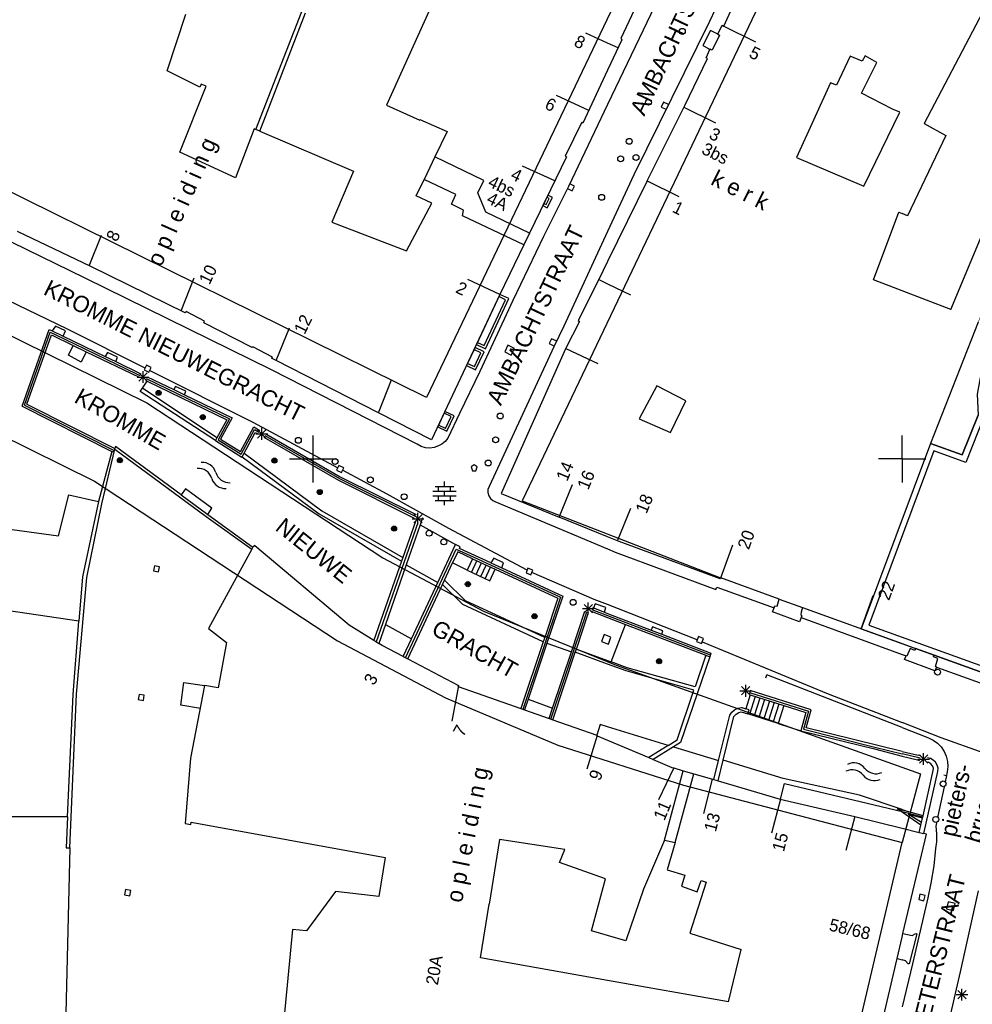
# Model space of a CAD drawing. Header units: millimetres. Extents: x 135944 to 142000, y 454200 to 456692.
# Tile 58 of 185: x 136925 to 137006, y 456004 to 456087. Entities that reach past the tile are written whole.
import ezdxf
from ezdxf.enums import TextEntityAlignment as Align

# ---------------------------------------------------------------- set-up
doc = ezdxf.new("R2010")
doc.units = ezdxf.units.MM
doc.layers.add('TotaalGBKN2013_Bistad', color=251, linetype='Continuous')
doc.layers.add('TotaalGBKN2013X$0$Contouren', color=251, linetype='Continuous')
doc.layers.add('TotaalGBKN2013X$0$PSVPORTS', color=251, linetype='Continuous', plot=False)
doc.styles.add('TotaalGBKN2013X$0$GBKN binnenstad 2009$0$Standard', font='txt')

msp = doc.modelspace()

# ---------------------------------------------------------------- linework, layer by layer
at = {"layer": 'TotaalGBKN2013_Bistad'}
for p, q in [((136984.527, 456100), (136975, 456080.088)), ((136989.657, 456099.733), (136983.638, 456087.16)), ((136963.157, 456095.419), (136956.23, 456080.052)), ((136977.472, 456088.598), (136976.113, 456085.697)), ((136984.864, 456086.762), (136985.746, 456088.684)), ((137007.134, 456088.508), (137001.861, 456078.496)), ((136937.611, 456082.96), (136939.195, 456087.775)), ((136945.144, 456077.963), (136949.034, 456087.999)), ((136945.463, 456077.827), (136949.356, 456087.873)), ((136983.638, 456087.16), (136977.221, 456074.136)), ((136984.348, 456086.062), (136984.728, 456086.84)), ((136984.728, 456086.84), (136984.864, 456086.762)), ((136984.864, 456086.762), (136987.553, 456085.431)), ((136975, 456085.317), (136973.163, 456086.163)), ((136983.724, 456086.371), (136983.088, 456085.097)), ((136984.348, 456086.062), (136983.724, 456086.371)), ((136984.494, 456085.986), (136983.868, 456084.715)), ((136984.348, 456086.062), (136984.494, 456085.986)), ((136976.219, 456085.604), (136975, 456083.007)), ((136975.892, 456084.906), (136975, 456085.317)), ((136976.113, 456085.697), (136976.219, 456085.604)), ((136983.088, 456085.097), (136983.562, 456084.861)), ((136983.368, 456084.061), (136983.673, 456084.764)), ((136983.562, 456084.861), (136983.673, 456084.764)), ((136983.692, 456084.808), (136983.673, 456084.764)), ((136983.868, 456084.715), (136983.692, 456084.808)), ((136996.856, 456084.24), (136996.596, 456083.77)), ((136997.865, 456083.664), (136996.856, 456084.24)), ((136981.549, 456080.024), (136983.489, 456084.002)), ((136983.489, 456084.002), (136983.368, 456084.061)), ((136995.6, 456084.206), (136994.437, 456081.748)), ((136996.596, 456083.77), (136995.6, 456084.206)), ((136996.55, 456081.052), (136997.865, 456083.664)), ((136940.39, 456081.563), (136937.611, 456082.96)), ((136975, 456083.007), (136972.895, 456078.523)), ((136940.49, 456081.814), (136940.39, 456081.563)), ((136940.908, 456081.648), (136940.49, 456081.814)), ((136993.91, 456081.944), (136991.033, 456075.591)), ((136994.437, 456081.748), (136993.91, 456081.944)), ((136938.685, 456076.042), (136940.908, 456081.648)), ((136999.172, 456079.71), (136996.55, 456081.052)), ((136956.23, 456080.052), (136959.047, 456078.76)), ((136973.397, 456079.592), (136970.668, 456080.849)), ((136975, 456080.088), (136971.674, 456073.137)), ((136979.748, 456080.291), (136979.554, 456079.885)), ((136980.154, 456080.097), (136979.748, 456080.291)), ((136978.353, 456073.614), (136981.549, 456080.024)), ((136979.554, 456079.885), (136979.959, 456079.691)), ((136981.47, 456079.866), (136984.159, 456078.535)), ((136996.736, 456073.158), (136999.802, 456079.443)), ((136999.802, 456079.443), (136999.172, 456079.71)), ((136959.047, 456078.76), (136959.06, 456078.836)), ((136959.06, 456078.836), (136961.379, 456077.815)), ((136972.799, 456078.592), (136971.402, 456075.707)), ((136972.895, 456078.523), (136972.799, 456078.592)), ((137001.861, 456078.496), (137003.705, 456077.474)), ((136944.989, 456078.029), (136943.409, 456073.873)), ((136945.144, 456077.963), (136944.989, 456078.029)), ((136945.463, 456077.827), (136945.144, 456077.963)), ((136945.463, 456077.827), (136953.429, 456074.425)), ((136961.379, 456077.815), (136960.333, 456075.644)), ((137003.705, 456077.474), (137000.466, 456070.644)), ((136943.409, 456073.873), (136938.685, 456076.042)), ((136960.333, 456075.644), (136959.417, 456073.743)), ((136964.479, 456073.648), (136960.333, 456075.644)), ((136971.508, 456075.668), (136968.367, 456069.181)), ((136971.402, 456075.707), (136971.508, 456075.668)), ((136991.033, 456075.591), (136996.736, 456073.158)), ((136953.429, 456074.425), (136951.6, 456070.095)), ((136970.511, 456073.609), (136967.782, 456074.866)), ((136958.738, 456072.333), (136959.417, 456073.743)), ((136962.127, 456072.453), (136959.417, 456073.743)), ((136963.989, 456072.597), (136964.479, 456073.648)), ((136972.195, 456073.172), (136971.79, 456073.366)), ((136977.221, 456074.136), (136975, 456069.323)), ((136978.353, 456073.614), (136975, 456066.773)), ((136978.353, 456073.614), (136981.042, 456072.283)), ((136964.655, 456070.95), (136963.989, 456072.597)), ((136971.674, 456073.137), (136969.549, 456068.891)), ((136971.595, 456072.96), (136972.001, 456072.766)), ((136972.001, 456072.766), (136972.195, 456073.172)), ((137004.128, 456062.68), (137008.433, 456073.035)), ((136957.915, 456067.681), (136960.077, 456071.71)), ((136960.077, 456071.71), (136958.738, 456072.333)), ((136961.736, 456071.632), (136962.127, 456072.453)), ((136969.581, 456071.691), (136969.785, 456071.593)), ((136969.785, 456071.593), (136970.041, 456072.122)), ((136970.041, 456072.122), (136969.837, 456072.22)), ((136962.774, 456071.138), (136961.736, 456071.632)), ((136962.666, 456070.657), (136962.774, 456071.138)), ((136968.367, 456069.181), (136964.655, 456070.95)), ((136997.577, 456065.22), (136999.724, 456070.962)), ((136999.724, 456070.962), (137000, 456070.844)), ((136951.6, 456070.095), (136957.915, 456067.681)), ((136967.879, 456068.174), (136962.666, 456070.657)), ((137000.466, 456070.644), (137000, 456070.844)), ((136931.129, 456066.341), (136924.89, 456069.305)), ((136968.367, 456069.181), (136967.879, 456068.174)), ((136975, 456069.323), (136971.289, 456061.28)), ((136930.66, 456065.354), (136924.448, 456068.376)), ((136930.982, 456066.411), (136932.03, 456069.009)), ((136969.549, 456068.891), (136966.962, 456063.444)), ((136967.879, 456068.174), (136965.846, 456063.971)), ((136975, 456066.773), (136974.242, 456065.226)), ((136939.144, 456062.411), (136931.129, 456066.341)), ((136920.375, 456065.26), (136929.113, 456061.041)), ((136946.461, 456057.561), (136930.66, 456065.354)), ((136938.787, 456062.583), (136939.911, 456065.366)), ((136965.849, 456063.97), (136963.12, 456065.227)), ((136974.242, 456065.226), (136972.495, 456061.746)), ((136974.242, 456065.226), (136975, 456064.864)), ((137000, 456064.281), (136997.577, 456065.22)), ((136975, 456064.864), (136976.949, 456063.932)), ((137004.128, 456062.68), (137000, 456064.281)), ((136965.846, 456063.971), (136960.058, 456051.617)), ((136966.962, 456063.444), (136964.143, 456057.425)), ((136964.524, 456059.623), (136966.341, 456063.521)), ((136966.341, 456063.521), (136965.765, 456063.789)), ((136939.233, 456062.523), (136939.144, 456062.411)), ((136940.786, 456061.687), (136939.233, 456062.523)), ((136940.713, 456061.561), (136940.786, 456061.687)), ((136972.606, 456061.663), (136971.427, 456059.345)), ((136972.495, 456061.746), (136972.606, 456061.663)), ((136925.291, 456054.488), (136927.591, 456060.996)), ((136927.591, 456060.996), (136927.856, 456060.867)), ((136928.121, 456061.281), (136927.856, 456060.867)), ((136927.856, 456060.867), (136928.785, 456060.418)), ((136928.991, 456060.881), (136928.121, 456061.281)), ((136928.785, 456060.418), (136928.991, 456060.881)), ((136929.113, 456061.041), (136935.705, 456057.735)), ((136944.835, 456059.455), (136940.713, 456061.561)), ((136946.858, 456058.35), (136947.982, 456061.133)), ((136971.289, 456061.28), (136970.432, 456059.531)), ((137006.461, 456061.613), (137002.398, 456051.322)), ((136925.496, 456054.573), (136927.684, 456060.765)), ((136925.705, 456054.654), (136927.781, 456060.528)), ((136927.684, 456060.765), (136928.092, 456060.562)), ((136927.781, 456060.528), (136929.626, 456059.634)), ((136928.092, 456060.562), (136935.016, 456057.22)), ((136928.785, 456060.418), (136932.34, 456058.701)), ((136970.226, 456060.213), (136970.032, 456059.807)), ((136970.632, 456060.019), (136970.226, 456060.213)), ((136929.224, 456058.808), (136929.626, 456059.634)), ((136929.626, 456059.634), (136930.723, 456059.105)), ((136944.894, 456059.531), (136944.835, 456059.455)), ((136946.538, 456058.651), (136944.894, 456059.531)), ((136964.25, 456059.013), (136963.656, 456059.291)), ((136963.948, 456059.891), (136964.524, 456059.623)), ((136970.432, 456059.531), (136964.932, 456047.658)), ((136971.427, 456059.345), (136965.951, 456047.079)), ((136966.527, 456059.649), (136966.26, 456059.09)), ((136967.086, 456059.382), (136966.527, 456059.649)), ((136966.819, 456058.823), (136967.086, 456059.382)), ((136970.032, 456059.807), (136970.437, 456059.613)), ((136971.451, 456059.391), (136974.158, 456058.097)), ((136930.295, 456058.219), (136929.224, 456058.808)), ((136930.723, 456059.105), (136930.295, 456058.219)), ((136930.723, 456059.105), (136935.221, 456056.931)), ((136932.551, 456059.041), (136932.34, 456058.701)), ((136932.34, 456058.701), (136933.244, 456058.264)), ((136933.401, 456058.651), (136932.551, 456059.041)), ((136933.244, 456058.264), (136933.401, 456058.651)), ((136946.465, 456058.55), (136946.538, 456058.651)), ((136946.858, 456058.35), (136946.465, 456058.55)), ((136955.538, 456053.923), (136946.858, 456058.35)), ((136963.696, 456057.837), (136964.25, 456059.013)), ((136966.26, 456059.09), (136966.819, 456058.823)), ((136933.244, 456058.264), (136935.369, 456057.237)), ((136935.858, 456057.976), (136935.656, 456057.574)), ((136935.656, 456057.574), (136936.058, 456057.372)), ((136936.26, 456057.774), (136935.858, 456057.976)), ((136936.058, 456057.372), (136936.26, 456057.774)), ((136936.124, 456057.524), (136944.88, 456053.133)), ((136958.83, 456051.245), (136946.461, 456057.561)), ((136963.102, 456058.115), (136963.696, 456057.837)), ((136935.015, 456057.219), (136935.295, 456057.084)), ((136935.064, 456056.952), (136936.064, 456056.952)), ((136935.21, 456056.598), (136935.918, 456057.306)), ((136935.918, 456056.598), (136935.21, 456057.306)), ((136935.564, 456056.452), (136935.564, 456057.452)), ((136935.761, 456056.67), (136935.916, 456056.595)), ((136935.836, 456056.824), (136942.909, 456053.409)), ((136935.909, 456056.976), (136938.171, 456055.883)), ((136955.538, 456053.923), (136956.662, 456056.706)), ((136964.143, 456057.425), (136962.432, 456053.864)), ((136935.326, 456055.737), (136935.502, 456055.998)), ((136935.502, 456055.998), (136935.916, 456056.595)), ((136941.826, 456051.798), (136935.502, 456055.998)), ((136935.916, 456056.595), (136942.673, 456053.332)), ((136938.321, 456056.151), (136938.171, 456055.883)), ((136938.171, 456055.883), (136939.077, 456055.445)), ((136939.201, 456055.761), (136938.321, 456056.151)), ((136979.171, 456056.215), (136977.678, 456053.413)), ((136981.628, 456054.923), (136979.171, 456056.215)), ((136941.704, 456051.576), (136935.326, 456055.737)), ((136939.077, 456055.445), (136939.201, 456055.761)), ((136939.077, 456055.445), (136943.138, 456053.483)), ((136925.291, 456054.488), (136932.901, 456050.636)), ((136925.496, 456054.573), (136933.1, 456050.724)), ((136925.705, 456054.654), (136933.175, 456050.873)), ((136980.35, 456052.236), (136981.628, 456054.923)), ((136942.673, 456053.332), (136941.826, 456051.798)), ((136942.909, 456053.409), (136941.93, 456051.634)), ((136943.138, 456053.483), (136942.15, 456051.691)), ((136960.058, 456051.617), (136955.538, 456053.923)), ((136961.725, 456053.598), (136961.119, 456053.882)), ((136961.25, 456052.586), (136961.725, 456053.598)), ((136962.432, 456053.864), (136961.439, 456051.756)), ((136977.678, 456053.413), (136980.35, 456052.236)), ((137005.11, 456050.335), (137006.464, 456053.721)), ((136943.831, 456050.632), (136944.956, 456052.72)), ((136943.892, 456050.398), (136945.021, 456052.492)), ((136944.88, 456053.133), (136952.099, 456049.253)), ((136944.956, 456052.72), (136945.465, 456052.427)), ((136945.021, 456052.492), (136945.383, 456052.283)), ((136945.287, 456051.777), (136945.995, 456052.485)), ((136945.995, 456051.777), (136945.287, 456052.485)), ((136945.641, 456051.631), (136945.641, 456052.631)), ((136961.25, 456052.586), (136960.644, 456052.87)), ((136941.826, 456051.798), (136941.704, 456051.576)), ((136941.93, 456051.634), (136943.892, 456050.398)), ((136942.15, 456051.691), (136943.831, 456050.632)), ((136944.135, 456050.491), (136945.087, 456052.258)), ((136945.087, 456052.258), (136945.298, 456052.136)), ((136945.141, 456052.131), (136946.141, 456052.131)), ((136945.818, 456051.837), (136952.145, 456048.195)), ((136945.903, 456051.985), (136952.225, 456048.345)), ((136945.985, 456052.128), (136952.303, 456048.49)), ((136950, 456050), (136950, 456052)), ((136961.439, 456051.756), (136961.207, 456051.474)), ((137000, 456050), (137000, 456052)), ((137000, 456050), (137000, 456052)), ((136932.061, 456046.196), (136933.164, 456050.842)), ((136933.164, 456050.842), (136933.024, 456050.574)), ((136933.164, 456050.842), (136940.926, 456045.125)), ((136933.217, 456051.051), (136933.175, 456050.873)), ((136938.791, 456046.946), (136933.217, 456051.051)), ((136941.704, 456051.576), (136943.956, 456050.158)), ((136958.834, 456051.242), (136958.83, 456051.245)), ((136959.166, 456051.062), (136958.834, 456051.242)), ((136959.528, 456050.955), (136959.166, 456051.062)), ((136959.905, 456050.927), (136959.528, 456050.955)), ((136960.279, 456050.978), (136959.905, 456050.927)), ((136960.634, 456051.107), (136960.279, 456050.978)), ((136960.919, 456051.248), (136960.634, 456051.107)), ((136961.207, 456051.474), (136960.919, 456051.248)), ((137002.398, 456051.322), (137005.11, 456050.335)), ((136932.901, 456050.636), (136931.782, 456046.38)), ((136933.024, 456050.574), (136932.901, 456050.636)), ((136943.956, 456050.158), (136943.974, 456050.191)), ((136943.974, 456050.191), (136944.135, 456050.491)), ((136943.974, 456050.191), (136950.518, 456045.325)), ((136944.135, 456050.491), (136950.729, 456045.59)), ((136948, 456050), (136950, 456050)), ((136950, 456050), (136952, 456050)), ((136950, 456048), (136950, 456050)), ((137000, 456050), (136998, 456050)), ((137000, 456050), (137000, 456048)), ((137000, 456050), (137000, 456048)), ((137000, 456050), (137002, 456050)), ((136952.194, 456049.451), (136951.992, 456049.049)), ((136952.596, 456049.249), (136952.194, 456049.451)), ((136952.394, 456048.847), (136952.596, 456049.249)), ((136963.675, 456049.504), (136963.425, 456049.322)), ((136963.425, 456049.322), (136963.529, 456049.004)), ((136963.925, 456049.322), (136963.675, 456049.504)), ((136963.822, 456049.004), (136963.925, 456049.322)), ((136951.992, 456049.049), (136952.394, 456048.847)), ((136952.225, 456048.345), (136958.663, 456045.129)), ((136952.303, 456048.49), (136958.738, 456045.277)), ((136956.278, 456047.006), (136952.487, 456049.044)), ((136963.529, 456049.004), (136963.822, 456049.004)), ((136939.174, 456047.449), (136938.791, 456046.946)), ((136941.411, 456045.815), (136939.174, 456047.449)), ((136952.145, 456048.195), (136958.587, 456044.978)), ((136960.353, 456047.674), (136961.953, 456047.674)), ((136960.653, 456047.274), (136960.653, 456047.674)), ((136961.153, 456047.674), (136961.153, 456048.074)), ((136961.653, 456047.274), (136961.653, 456047.674)), ((136964.932, 456047.658), (136964.844, 456047.405)), ((136970.891, 456045.061), (136972.026, 456047.839)), ((136928.396, 456043.468), (136929.268, 456046.943)), ((136929.268, 456046.943), (136931.782, 456046.38)), ((136938.791, 456046.946), (136941.06, 456045.275)), ((136961.523, 456044.085), (136956.278, 456047.006)), ((136960.173, 456047.274), (136962.133, 456047.274)), ((136960.173, 456046.874), (136962.133, 456046.874)), ((136960.653, 456046.474), (136960.653, 456046.874)), ((136961.153, 456046.874), (136961.153, 456047.274)), ((136961.653, 456046.474), (136961.653, 456046.874)), ((136964.844, 456047.405), (136964.835, 456047.138)), ((136964.835, 456047.138), (136964.904, 456046.88)), ((136964.904, 456046.88), (136965.047, 456046.654)), ((136965.047, 456046.654), (136965.249, 456046.48)), ((136965.951, 456047.079), (136970.891, 456045.061)), ((136931.782, 456046.38), (136930.429, 456039.989)), ((136930.778, 456039.945), (136932.061, 456046.196)), ((136941.06, 456045.275), (136941.411, 456045.815)), ((136960.353, 456046.474), (136961.953, 456046.474)), ((136961.153, 456046.074), (136961.153, 456046.474)), ((136965.249, 456046.48), (136965.412, 456046.399)), ((136965.412, 456046.399), (136975, 456042.354)), ((136975.837, 456043.041), (136976.972, 456045.819)), ((136940.926, 456045.125), (136944.783, 456042.352)), ((136941.06, 456045.275), (136944.87, 456042.512)), ((136950.518, 456045.325), (136957.493, 456041.316)), ((136950.729, 456045.59), (136957.601, 456041.629)), ((136958.54, 456044.568), (136959.248, 456045.276)), ((136959.248, 456044.568), (136958.54, 456045.276)), ((136958.894, 456044.422), (136958.894, 456045.422)), ((136959.287, 456045.003), (136959.092, 456044.407)), ((136975, 456043.383), (136970.891, 456045.061)), ((136919.708, 456044.636), (136928.396, 456043.468)), ((136958.895, 456044.587), (136955.357, 456034.473)), ((136958.676, 456044.698), (136957.601, 456041.629)), ((136959.092, 456044.407), (136957.9, 456041.003)), ((136958.394, 456044.922), (136959.394, 456044.922)), ((136959.092, 456044.407), (136962.086, 456042.731)), ((136968.163, 456040.549), (136961.523, 456044.085)), ((136975.992, 456042.978), (136975, 456043.383)), ((136944.87, 456042.512), (136944.783, 456042.352)), ((136945.042, 456042.66), (136944.87, 456042.512)), ((136945.042, 456042.66), (136953.072, 456035.904)), ((136960.583, 456039.511), (136962.086, 456042.731)), ((136962.485, 456042.545), (136962.086, 456042.731)), ((136962.415, 456042.401), (136962.485, 456042.545)), ((136984.563, 456039.83), (136975.992, 456042.978)), ((136984.613, 456039.892), (136985.635, 456042.713)), ((136944.783, 456042.352), (136941.123, 456035.603)), ((136957.601, 456041.629), (136957.493, 456041.316)), ((136957.842, 456033.121), (136962.147, 456042.343)), ((136962.276, 456042.098), (136961.845, 456041.175)), ((136962.147, 456042.343), (136963.585, 456041.681)), ((136963.515, 456041.531), (136962.276, 456042.098)), ((136965.072, 456041.178), (136962.415, 456042.401)), ((136963.585, 456041.681), (136970.985, 456038.272)), ((136975, 456042.354), (136975.646, 456042.081)), ((136975.646, 456042.081), (136984.179, 456038.908)), ((136936.524, 456040.933), (136936.443, 456040.49)), ((136936.967, 456040.852), (136936.524, 456040.933)), ((136936.886, 456040.409), (136936.967, 456040.852)), ((136957.493, 456041.316), (136955.145, 456034.606)), ((136957.9, 456041.003), (136956.132, 456035.947)), ((136957.9, 456041.003), (136960.583, 456039.511)), ((136961.164, 456039.715), (136961.845, 456041.175)), ((136963.063, 456040.55), (136961.845, 456041.175)), ((136963.515, 456041.531), (136963.063, 456040.55)), ((136963.452, 456040.37), (136963.904, 456041.351)), ((136963.515, 456041.531), (136965.457, 456040.636)), ((136963.84, 456040.191), (136964.292, 456041.172)), ((136964.229, 456040.012), (136964.681, 456040.993)), ((136964.617, 456039.833), (136965.069, 456040.814)), ((136965.331, 456041.581), (136965.072, 456041.178)), ((136965.072, 456041.178), (136966.012, 456040.744)), ((136966.171, 456041.171), (136965.331, 456041.581)), ((136966.012, 456040.744), (136966.171, 456041.171)), ((136929.903, 456030.017), (136930.778, 456039.945)), ((136930.429, 456039.989), (136930.122, 456036.237)), ((136936.443, 456040.49), (136936.886, 456040.409)), ((136963.063, 456040.55), (136965.005, 456039.655)), ((136965.005, 456039.655), (136965.457, 456040.636)), ((136965.457, 456040.636), (136970.782, 456038.184)), ((136966.012, 456040.744), (136971.189, 456038.36)), ((136968.24, 456040.734), (136968.075, 456040.315)), ((136968.075, 456040.315), (136968.494, 456040.15)), ((136968.659, 456040.569), (136968.24, 456040.734)), ((136968.494, 456040.15), (136968.659, 456040.569)), ((136973.863, 456038.077), (136968.553, 456040.356)), ((136958.037, 456033.018), (136960.989, 456039.343)), ((136958.349, 456034.728), (136960.583, 456039.511)), ((136960.989, 456039.343), (136961.164, 456039.715)), ((136962.7, 456037.641), (136960.989, 456039.343)), ((136962.923, 456037.961), (136961.164, 456039.715)), ((136984.179, 456038.908), (136984.273, 456039.121)), ((136984.273, 456039.121), (136989.124, 456037.35)), ((136984.596, 456039.898), (136984.563, 456039.83)), ((136989.567, 456038.1), (136984.596, 456039.898)), ((136970.985, 456038.272), (136967.789, 456028.735)), ((136971.189, 456038.36), (136969.851, 456034.368)), ((136996.521, 456035.578), (136997.543, 456038.399)), ((136930.122, 456036.237), (136921.618, 456037.467)), ((136969.537, 456034.472), (136962.7, 456037.641)), ((136969.659, 456034.835), (136962.923, 456037.961)), ((136970.782, 456038.184), (136969.659, 456034.835)), ((136972.999, 456036.945), (136973.707, 456037.653)), ((136973.707, 456036.945), (136972.999, 456037.653)), ((136973.353, 456036.799), (136973.353, 456037.799)), ((136973.951, 456037.691), (136973.789, 456037.351)), ((136975, 456037.629), (136973.863, 456038.077)), ((136974.851, 456037.381), (136973.951, 456037.691)), ((136982.604, 456034.634), (136975, 456037.629)), ((136989.124, 456037.35), (136989.188, 456037.518)), ((136989.188, 456037.518), (136989.383, 456037.491)), ((136989.383, 456037.491), (136989.567, 456038.1)), ((136989.567, 456038.1), (136991.54, 456037.386)), ((136970.188, 456027.901), (136973.229, 456037.026)), ((136971.923, 456033.629), (136973.075, 456037.084)), ((136972.345, 456033.853), (136973.384, 456036.968)), ((136972.853, 456037.299), (136973.853, 456037.299)), ((136973.589, 456037.074), (136975, 456036.531)), ((136973.647, 456037.229), (136975, 456036.708)), ((136973.705, 456037.383), (136973.789, 456037.351)), ((136973.789, 456037.351), (136974.74, 456036.985)), ((136974.74, 456036.985), (136974.851, 456037.381)), ((136974.74, 456036.985), (136975, 456036.885)), ((136975, 456036.885), (136978.683, 456035.468)), ((136975, 456036.708), (136979.433, 456035.003)), ((136988.995, 456037.012), (136989.124, 456037.35)), ((136991.281, 456036.171), (136988.995, 456037.012)), ((136991.425, 456036.991), (136991.409, 456036.756)), ((136991.409, 456036.756), (136991.499, 456036.673)), ((136991.54, 456037.386), (136991.425, 456036.991)), ((136991.499, 456036.673), (136991.434, 456036.523)), ((136991.54, 456037.386), (137000, 456034.328)), ((136929.62, 456029.985), (136930.122, 456036.237)), ((136953.072, 456035.904), (136955.145, 456034.606)), ((136956.132, 456035.947), (136955.569, 456034.34)), ((136956.132, 456035.947), (136958.349, 456034.728)), ((136975, 456036.531), (136976.519, 456035.947)), ((136975.306, 456032.77), (136976.519, 456035.947)), ((136976.519, 456035.947), (136983.341, 456033.323)), ((136991.434, 456036.523), (136991.281, 456036.171)), ((136991.434, 456036.523), (137000, 456033.398)), ((136941.123, 456035.603), (136942.64, 456034.404)), ((136974.705, 456035.084), (136974.484, 456034.505)), ((136975, 456034.971), (136974.705, 456035.084)), ((136975.284, 456034.863), (136975, 456034.971)), ((136978.821, 456035.731), (136978.683, 456035.468)), ((136978.683, 456035.468), (136979.595, 456035.118)), ((136979.681, 456035.401), (136978.821, 456035.731)), ((136979.433, 456035.004), (136983.714, 456033.357)), ((136979.595, 456035.118), (136979.681, 456035.401)), ((136979.595, 456035.118), (136983.773, 456033.511)), ((136982.713, 456034.915), (136982.548, 456034.496)), ((136983.132, 456034.75), (136982.713, 456034.915)), ((136942.64, 456034.404), (136941.945, 456030.561)), ((136955.145, 456034.606), (136955.569, 456034.34)), ((136955.854, 456034.162), (136955.569, 456034.34)), ((136957.647, 456033.223), (136955.854, 456034.162)), ((136957.647, 456033.223), (136958.349, 456034.728)), ((136969.537, 456034.472), (136967.635, 456028.797)), ((136969.851, 456034.368), (136968.247, 456029.59)), ((136969.659, 456034.835), (136969.537, 456034.472)), ((136969.851, 456034.368), (136971.923, 456033.629)), ((136974.484, 456034.505), (136975.063, 456034.284)), ((136975, 456034.308), (136975.063, 456034.284)), ((136975.063, 456034.284), (136975.284, 456034.863)), ((136982.548, 456034.496), (136982.967, 456034.331)), ((136982.967, 456034.331), (136983.132, 456034.75)), ((136983.024, 456034.466), (136993.715, 456030.065)), ((137000, 456034.328), (137001.146, 456033.914)), ((136970.324, 456028.833), (136971.923, 456033.629)), ((136970.343, 456027.846), (136972.257, 456033.587)), ((136972.257, 456033.587), (136972.345, 456033.853)), ((136975, 456032.583), (136972.257, 456033.587)), ((136972.345, 456033.853), (136975, 456032.882)), ((136983.341, 456033.323), (136982.432, 456030.644)), ((136983.341, 456033.323), (136983.667, 456033.198)), ((136983.773, 456033.511), (136983.667, 456033.198)), ((137000, 456033.398), (137000.336, 456033.275)), ((137000.207, 456032.965), (137000.336, 456033.275)), ((137000.4, 456033.252), (137000.336, 456033.275)), ((137000.694, 456033.906), (137000.4, 456033.252)), ((137001.076, 456033.746), (137000.694, 456033.906)), ((137001.146, 456033.914), (137001.076, 456033.746)), ((137002.724, 456033.346), (137001.146, 456033.914)), ((137002.667, 456033.194), (137002.724, 456033.346)), ((137007.197, 456031.736), (137002.724, 456033.346)), ((136957.647, 456033.223), (136958.037, 456033.018)), ((136958.037, 456033.018), (136962.336, 456030.766)), ((136975, 456032.882), (136975.306, 456032.77)), ((136976.585, 456032.003), (136975, 456032.583)), ((136976.671, 456032.27), (136975.306, 456032.77)), ((136983.667, 456033.198), (136981.196, 456025.914)), ((137002.775, 456032.005), (137000.207, 456032.965)), ((137003.028, 456033.05), (137002.667, 456033.194)), ((137002.82, 456032.366), (137003.028, 456033.05)), ((136982.327, 456030.377), (136976.585, 456032.003)), ((136982.432, 456030.644), (136976.671, 456032.27)), ((136988.432, 456031.426), (136988.523, 456031.659)), ((137000, 456027.184), (136988.523, 456031.659)), ((137002.922, 456032.328), (137002.775, 456032.005)), ((137002.922, 456032.328), (137002.82, 456032.366)), ((137002.922, 456032.328), (137006.614, 456030.977)), ((136938.762, 456029.078), (136939.033, 456031.022)), ((136939.033, 456031.022), (136940.784, 456030.769)), ((136940.784, 456030.769), (136939.592, 456024.603)), ((136941.945, 456030.561), (136940.784, 456030.769)), ((136962.336, 456030.766), (136961.763, 456027.732)), ((136962.336, 456030.766), (136962.292, 456030.674)), ((136986.72, 456029.811), (136986.72, 456030.811)), ((136929.138, 456019.606), (136929.62, 456029.985)), ((136929.345, 456016.988), (136929.903, 456030.017)), ((136935.227, 456030.008), (136935.146, 456029.565)), ((136935.67, 456029.927), (136935.227, 456030.008)), ((136935.589, 456029.484), (136935.67, 456029.927)), ((136962.292, 456030.674), (136962.318, 456030.665)), ((136962.318, 456030.665), (136967.635, 456028.797)), ((136980.905, 456026.145), (136982.327, 456030.377)), ((136986.22, 456030.311), (136987.22, 456030.311)), ((136986.366, 456029.957), (136987.074, 456030.665)), ((136987.074, 456029.957), (136986.366, 456030.665)), ((136987.106, 456029.957), (136986.734, 456028.782)), ((136987.113, 456030.34), (136987.002, 456029.99)), ((136987.002, 456029.99), (136987.106, 456029.957)), ((136987.057, 456030.165), (136992.052, 456028.583)), ((136987.106, 456029.957), (136989.953, 456029.056)), ((136992.277, 456028.705), (136987.113, 456030.34)), ((136993.715, 456030.065), (137000, 456027.611)), ((136935.146, 456029.565), (136935.589, 456029.484)), ((136940.435, 456028.806), (136938.762, 456029.078)), ((136968.247, 456029.59), (136967.947, 456028.688)), ((136968.247, 456029.59), (136970.324, 456028.833)), ((136987.513, 456029.828), (136987.032, 456028.309)), ((136987.92, 456029.699), (136987.439, 456028.18)), ((136988.327, 456029.57), (136987.846, 456028.051)), ((136988.733, 456029.442), (136988.252, 456027.923)), ((136989.14, 456029.313), (136988.659, 456027.794)), ((136989.547, 456029.184), (136989.066, 456027.665)), ((136989.953, 456029.056), (136989.472, 456027.536)), ((136989.953, 456029.056), (136991.827, 456028.462)), ((136967.635, 456028.797), (136967.947, 456028.688)), ((136967.947, 456028.688), (136970.032, 456027.956)), ((136970.032, 456027.956), (136970.324, 456028.833)), ((136984.412, 456024.392), (136985.36, 456028.232)), ((136985.36, 456028.232), (136985.541, 456028.488)), ((136985.541, 456028.488), (136985.78, 456028.691)), ((136985.724, 456028.142), (136985.902, 456028.337)), ((136985.78, 456028.691), (136986.063, 456028.827)), ((136985.902, 456028.337), (136986.13, 456028.47)), ((136986.063, 456028.827), (136986.371, 456028.887)), ((136986.13, 456028.47), (136986.335, 456028.523)), ((136986.335, 456028.523), (136986.9, 456028.349)), ((136986.371, 456028.887), (136986.404, 456028.889)), ((136986.404, 456028.889), (136986.734, 456028.782)), ((136987.011, 456028.693), (136986.734, 456028.782)), ((136986.9, 456028.349), (136987.011, 456028.693)), ((136989.472, 456027.536), (136986.9, 456028.349)), ((136991.827, 456028.462), (136991.393, 456026.911)), ((136992.052, 456028.583), (136991.621, 456027.045)), ((136991.849, 456027.178), (136992.277, 456028.705)), ((136970.032, 456027.956), (136970.343, 456027.846)), ((136970.343, 456027.846), (136974.082, 456026.533)), ((136974.366, 456027.447), (136974.082, 456026.533)), ((136975, 456027.253), (136974.366, 456027.447)), ((136984.804, 456024.416), (136985.724, 456028.142)), ((136989.472, 456027.536), (136991.393, 456026.911)), ((137003.308, 456026.319), (137000, 456027.611)), ((136980.15, 456025.676), (136975, 456027.253)), ((136991.393, 456026.911), (136997.641, 456025.378)), ((136991.621, 456027.045), (136997.691, 456025.537)), ((137000, 456025.164), (136991.849, 456027.178)), ((137000, 456027.184), (137002.225, 456026.317)), ((136974.111, 456026.523), (136973.229, 456023.656)), ((136974.111, 456026.523), (136974.082, 456026.533)), ((136974.1, 456026.483), (136974.111, 456026.523)), ((136974.1, 456026.483), (136975, 456026.105)), ((136975, 456026.105), (136978.484, 456024.641)), ((136980.15, 456025.676), (136980.905, 456026.145)), ((136981.196, 456025.914), (136980.605, 456025.547)), ((137002.225, 456026.317), (137002.632, 456026.125)), ((137002.632, 456026.125), (137002.999, 456025.863)), ((137002.999, 456025.863), (137003.314, 456025.541)), ((137006.977, 456025.002), (137003.308, 456026.319)), ((136980.15, 456025.676), (136978.484, 456024.641)), ((136980.605, 456025.547), (136978.877, 456024.476)), ((136980.605, 456025.547), (136984.412, 456024.392)), ((136997.641, 456025.378), (137000, 456024.749)), ((136997.691, 456025.537), (137000, 456024.958)), ((137000, 456025.164), (137001.36, 456024.849)), ((137001.536, 456024.604), (137000, 456024.958)), ((137001.468, 456024.161), (137002.176, 456024.869)), ((137002.176, 456024.161), (137001.468, 456024.869)), ((137001.822, 456024.015), (137001.822, 456025.015)), ((137003.314, 456025.541), (137003.567, 456025.169)), ((137003.567, 456025.169), (137003.75, 456024.757)), ((136939.592, 456024.603), (136939.124, 456019.052)), ((136978.484, 456024.641), (136978.877, 456024.476)), ((136978.877, 456024.476), (136980.462, 456023.81)), ((136984.012, 456022.769), (136984.412, 456024.392)), ((136984.372, 456022.663), (136984.804, 456024.416)), ((136989.907, 456022.877), (136984.804, 456024.416)), ((137000, 456024.749), (137001.294, 456024.45)), ((137001.294, 456024.45), (137001.484, 456024.403)), ((137001.322, 456024.515), (137002.322, 456024.515)), ((137001.583, 456024.785), (137001.36, 456024.849)), ((137002.257, 456024.21), (137002.066, 456024.258)), ((137002.281, 456024.586), (137002.16, 456024.621)), ((137002.258, 456024.21), (137002.257, 456024.21)), ((137002.445, 456024.112), (137002.258, 456024.21)), ((137002.4, 456024.554), (137002.281, 456024.586)), ((137002.646, 456024.429), (137002.4, 456024.554)), ((137002.582, 456023.952), (137002.445, 456024.112)), ((137002.845, 456024.239), (137002.646, 456024.429)), ((137002.982, 456024), (137002.845, 456024.239)), ((137003.75, 456024.757), (137003.858, 456024.32)), ((137003.858, 456024.32), (137003.887, 456023.871)), ((136980.615, 456023.765), (136979.331, 456021.055)), ((136979.841, 456017.634), (136981.423, 456023.528)), ((136980.462, 456023.81), (136980.615, 456023.765)), ((136980.615, 456023.765), (136981.423, 456023.528)), ((136980.729, 456017.419), (136982.317, 456023.265)), ((136981.423, 456023.528), (136982.317, 456023.265)), ((136982.317, 456023.265), (136984.012, 456022.769)), ((137001.775, 456019.7), (137002.641, 456023.543)), ((137001.844, 456018.193), (137003.029, 456023.456)), ((137002.651, 456023.753), (137002.582, 456023.952)), ((137002.641, 456023.543), (137002.651, 456023.753)), ((137003.045, 456023.731), (137002.982, 456024)), ((137003.029, 456023.456), (137003.045, 456023.731)), ((137003.806, 456023.295), (137003.78, 456023.108)), ((137003.836, 456023.423), (137003.806, 456023.295)), ((137003.887, 456023.871), (137003.836, 456023.423)), ((136983.884, 456022.806), (136983.127, 456019.904)), ((136984.012, 456022.769), (136984.372, 456022.663)), ((136984.372, 456022.663), (136989.657, 456021.113)), ((136989.661, 456021.118), (136990.002, 456022.429)), ((136996.394, 456021.455), (136989.907, 456022.877)), ((136990.002, 456022.429), (137000, 456020.053)), ((137003.536, 456023.162), (137003.78, 456023.109)), ((137003.78, 456023.108), (137003.663, 456022.568)), ((137003.576, 456022.166), (137003.009, 456019.545)), ((136989.661, 456021.118), (136988.904, 456018.216)), ((136989.657, 456021.113), (136995.99, 456019.646)), ((137000, 456020.224), (136996.394, 456021.455)), ((137000, 456020.003), (136999.569, 456020.3)), ((136999.569, 456020.3), (137000, 456020.183)), ((137000, 456020.224), (137000.579, 456020.026)), ((137000.579, 456020.026), (137000, 456020.183)), ((137000, 456020.053), (137001.757, 456019.617)), ((137001.596, 456018.901), (137000, 456020.003)), ((137001.775, 456019.7), (137000.579, 456020.026)), ((136929.138, 456019.606), (136924.1, 456019.602)), ((136929.138, 456019.606), (136929.038, 456016.963)), ((136939.124, 456019.052), (136939.617, 456018.962)), ((136939.617, 456018.962), (136939.654, 456019.168)), ((136939.654, 456019.168), (136956.112, 456016.154)), ((136995.99, 456019.646), (136995.233, 456016.744)), ((136995.99, 456019.646), (137000, 456018.637)), ((137001.646, 456019.124), (137000.522, 456019.838)), ((137000.522, 456019.838), (137001.738, 456019.533)), ((137001.596, 456018.901), (137001.646, 456019.124)), ((137001.646, 456019.124), (137001.738, 456019.533)), ((137001.738, 456019.533), (137001.775, 456019.7)), ((137002.913, 456019.098), (137002.855, 456018.83)), ((137000, 456018.637), (137001.457, 456018.286)), ((137001.457, 456018.286), (137001.596, 456018.901)), ((137001.457, 456018.286), (137001.844, 456018.193)), ((137002.061, 456018.141), (137001.844, 456018.193)), ((137002.855, 456018.83), (137002.923, 456018.154)), ((136965.829, 456017.676), (136964.942, 456012.188)), ((136971.366, 456016.832), (136965.829, 456017.676)), ((136979.841, 456017.634), (136978.055, 456013.472)), ((136979.841, 456017.634), (136980.729, 456017.419)), ((136980.729, 456017.419), (136980.052, 456015.119)), ((137000.072, 456009.688), (137002.061, 456018.141)), ((137002.911, 456017.474), (137002.841, 456016.913)), ((137002.923, 456018.154), (137002.911, 456017.474)), ((136929.345, 456016.988), (136928.961, 456001.573)), ((136929.038, 456016.963), (136929.345, 456016.988)), ((136970.916, 456015.739), (136971.366, 456016.832)), ((137002.841, 456016.913), (137002.678, 456015.437)), ((136956.112, 456016.154), (136955.569, 456012.85)), ((136974.826, 456014.348), (136970.916, 456015.739)), ((136980.052, 456015.119), (136981.556, 456014.663)), ((137002.678, 456015.437), (137002.436, 456013.971)), ((136973.636, 456009.914), (136974.826, 456014.348)), ((136981.556, 456014.663), (136981.278, 456013.71)), ((136983.352, 456014.049), (136981.973, 456009.722)), ((136982.592, 456013.248), (136982.946, 456014.188)), ((136982.946, 456014.188), (136983.352, 456014.049)), ((136934.074, 456013.435), (136933.993, 456012.992)), ((136934.517, 456013.354), (136934.074, 456013.435)), ((136934.436, 456012.911), (136934.517, 456013.354)), ((136951.895, 456013.273), (136949.429, 456009.917)), ((136955.569, 456012.85), (136951.895, 456013.273)), ((136978.055, 456013.472), (136976.542, 456009.088)), ((136981.278, 456013.71), (136982.592, 456013.248)), ((137002.436, 456013.971), (137002.169, 456012.741)), ((137004.957, 456006.441), (137006.489, 456013.331)), ((136933.993, 456012.992), (136934.436, 456012.911)), ((137002.169, 456012.741), (137000.893, 456007.113)), ((137001.515, 456013.03), (137001.405, 456012.594)), ((137001.405, 456012.594), (137001.841, 456012.484)), ((137001.951, 456012.92), (137001.515, 456013.03)), ((137001.841, 456012.484), (137001.951, 456012.92)), ((137003.912, 456012.4), (137003.77, 456011.796)), ((137004.516, 456012.258), (137003.912, 456012.4)), ((136964.204, 456007.623), (136964.942, 456012.188)), ((137003.77, 456011.796), (137004.374, 456011.654)), ((137004.374, 456011.654), (137004.516, 456012.258)), ((136948.236, 456010.037), (136947.123, 455998.05)), ((136949.429, 456009.917), (136948.236, 456010.037)), ((136975, 456009.526), (136973.636, 456009.914)), ((136976.542, 456009.088), (136975, 456009.526)), ((136981.973, 456009.722), (136986.326, 456008.353)), ((136999.573, 456007.569), (137000, 456009.382)), ((137000, 456009.382), (137000.072, 456009.688)), ((137000.072, 456009.688), (137000.852, 456009.531)), ((137001.252, 456009.682), (137000.598, 456007.137)), ((137000.852, 456009.531), (137001.167, 456009.702)), ((137001.167, 456009.702), (137001.252, 456009.682)), ((136985.257, 456003.9), (136986.326, 456008.353)), ((136975, 456005.714), (136964.204, 456007.623)), ((136997.889, 456000.413), (136999.573, 456007.569)), ((136999.573, 456007.569), (137000, 456007.455)), ((137000.272, 456007.382), (137000, 456007.455)), ((137000.503, 456007.132), (137000.272, 456007.382)), ((137000.893, 456007.113), (137000, 456003.477)), ((137000.598, 456007.137), (137000.503, 456007.132)), ((136985.257, 456003.9), (136975, 456005.714)), ((137000, 455985.149), (137004.957, 456006.441)), ((137004.727, 456004.158), (137005.435, 456004.866)), ((137005.435, 456004.158), (137004.727, 456004.866)), ((137005.081, 456004.012), (137005.081, 456005.012)), ((137004.581, 456004.512), (137005.581, 456004.512))]:
    msp.add_line(p, q, dxfattribs=at)
for centre, radius in [((136981.342, 456086.311), 0.25), ((136978.467, 456080.287), 0.25), ((136976.833, 456076.968), 0.25), ((136976.104, 456075.488), 0.25), ((136977.412, 456075.601), 0.25), ((136974.491, 456072.213), 0.25), ((136974.491, 456072.213), 0.25), ((136936.886, 456055.607), 0.215), ((136936.886, 456055.607), 0.155), ((136936.886, 456055.607), 0.095), ((136936.886, 456055.607), 0.035), ((136940.633, 456053.549), 0.215), ((136940.633, 456053.549), 0.155), ((136940.633, 456053.549), 0.095), ((136940.633, 456053.549), 0.035), ((136965.886, 456053.646), 0.25), ((136948.743, 456051.58), 0.25), ((136965.494, 456051.625), 0.25), ((136933.594, 456049.888), 0.215), ((136933.594, 456049.888), 0.155), ((136933.594, 456049.888), 0.095), ((136946.715, 456049.863), 0.215), ((136946.715, 456049.863), 0.155), ((136946.715, 456049.863), 0.095), ((136951.863, 456049.783), 0.25), ((136933.594, 456049.888), 0.035), ((136946.715, 456049.863), 0.035), ((136964.863, 456049.658), 0.25), ((136954.859, 456048.222), 0.25), ((136950.564, 456047.186), 0.215), ((136950.564, 456047.186), 0.155), ((136950.564, 456047.186), 0.095), ((136950.564, 456047.186), 0.035), ((136957.722, 456046.792), 0.25), ((136956.874, 456044.088), 0.215), ((136956.874, 456044.088), 0.155), ((136956.874, 456044.088), 0.095), ((136956.874, 456044.088), 0.035), ((136959.841, 456043.689), 0.25), ((136961.089, 456042.953), 0.25), ((136963.135, 456039.365), 0.215), ((136963.135, 456039.365), 0.155), ((136963.135, 456039.365), 0.095), ((136963.135, 456039.365), 0.035), ((136972.07, 456037.824), 0.25), ((136968.791, 456036.638), 0.215), ((136968.791, 456036.638), 0.155), ((136968.791, 456036.638), 0.095), ((136968.791, 456036.638), 0.035), ((136979.371, 456032.819), 0.215), ((136979.371, 456032.819), 0.155), ((136979.371, 456032.819), 0.095), ((136979.371, 456032.819), 0.035), ((137003.006, 456031.896), 0.25), ((137003.483, 456022.411), 0.25), ((137002.853, 456019.391), 0.25)]:
    msp.add_circle(centre, radius, dxfattribs=at)
for centre, radius, start, end in [((136940.26, 456048.032), 1.174, 15.34712, 95.17958), ((136940.604, 456048.525), 1.174, 15.34712, 95.17958), ((136942.572, 456048.725), 1.24, 197.92954, 271.68359), ((136942.916, 456049.217), 1.24, 197.92954, 271.68359), ((136995.892, 456023.015), 1.174, 36.95913, 116.79159), ((136995.753, 456022.43), 1.174, 36.95913, 116.79159), ((136997.786, 456024.51), 1.24, 219.54156, 293.2956), ((136997.648, 456023.926), 1.24, 219.54156, 293.2956)]:
    msp.add_arc(centre, radius, start, end, dxfattribs=at)
for points in [[(136969.924, 456072.4), (136969.493, 456071.51), (136969.877, 456071.324), (136970.308, 456072.214)], [(136965.849, 456063.97), (136963.863, 456059.709), (136964.62, 456059.356), (136966.607, 456063.617)], [(136963.741, 456059.471), (136963.016, 456057.933), (136963.79, 456057.568), (136964.515, 456059.106)], [(136961.192, 456054.036), (136960.575, 456052.727), (136961.35, 456052.362), (136961.967, 456053.671)]]:
    msp.add_3dface(points, dxfattribs=at)
at = {"layer": 'TotaalGBKN2013X$0$Contouren'}
for p, q in [((137001.131, 456116.391), (136967.733, 456046.456)), ((136988.014, 456114.718), (136959.625, 456055.216)), ((136959.625, 456055.216), (136910.489, 456079.502)), ((136908.323, 456068.369), (136935.88, 456054.761)), ((136906.75, 456060.328), (136931.449, 456048.1)), ((136935.88, 456054.761), (136955.921, 456041.589)), ((136931.449, 456048.1), (136952.075, 456034.55)), ((136967.733, 456046.456), (136984.59, 456039.9)), ((136955.921, 456041.589), (136964.455, 456037.081)), ((136964.455, 456037.081), (136975.731, 456032.48)), ((136952.075, 456034.55), (136961.225, 456029.716)), ((136975.731, 456032.48), (137001.56, 456023.259)), ((136961.225, 456029.716), (136970.762, 456025.698)), ((136970.762, 456025.698), (136981.434, 456022.303)), ((137001.56, 456023.259), (137000.005, 456017.419)), ((136981.434, 456022.303), (137000.005, 456017.419)), ((136985.586, 455956.353), (137000.005, 456017.419))]:
    msp.add_line(p, q, dxfattribs=at)
at = {"layer": 'TotaalGBKN2013X$0$PSVPORTS', "const_width": 0.05}
for points in [[(137001.861, 456078.496), (137003.705, 456077.474), (137000.466, 456070.644), (136999.724, 456070.962), (136997.577, 456065.22), (137004.128, 456062.68), (137008.433, 456073.035), (137009.845, 456076.005), (137010.296, 456075.833), (137014.728, 456085.117), (137007.134, 456088.508)], [(137002.398, 456051.322), (137005.11, 456050.335), (137006.464, 456053.721), (137006.356, 456055.492), (137006.634, 456056.901), (137007.465, 456058.46), (137008.853, 456059.629), (137010.339, 456063.481), (137007.618, 456064.545), (137006.461, 456061.613), (137002.398, 456051.322)]]:
    msp.add_lwpolyline(points, close=True, dxfattribs=at)
at = {"layer": 'TotaalGBKN2013X$0$PSVPORTS'}
for points in [[(137002.398, 456051.322), (136996.523, 456035.585), (137007.197, 456031.736), (137009.643, 456037.893), (137013.319, 456047.046), (137013.152, 456047.112), (137013.206, 456047.248), (137013.311, 456047.207), (137013.583, 456047.864), (137015.672, 456052.913), (137020.957, 456065.826), (137021.187, 456066.389), (137021.087, 456066.442), (137021.375, 456067.014), (137010.315, 456071.379), (137007.618, 456064.545), (137010.339, 456063.481), (137008.853, 456059.629), (137007.465, 456058.46), (137006.634, 456056.901), (137006.356, 456055.492), (137006.464, 456053.721), (137005.11, 456050.335)], [(137002.693, 456050.683), (136997.169, 456035.884), (137006.911, 456032.371), (137009.179, 456038.078), (137012.668, 456046.766), (137012.502, 456046.831), (137012.925, 456047.895), (137013.036, 456047.851), (137013.121, 456048.055), (137015.21, 456053.103), (137020.494, 456066.015), (137020.553, 456066.159), (137020.42, 456066.23), (137020.682, 456066.75), (137010.596, 456070.73), (137008.267, 456064.828), (137010.985, 456063.765), (137009.273, 456059.329), (137007.861, 456058.14), (137007.11, 456056.731), (137006.859, 456055.458), (137006.97, 456053.639), (137005.394, 456049.699)]]:
    msp.add_lwpolyline(points, close=True, dxfattribs=at)

# ---------------------------------------------------------------- texts
at = {"layer": 'TotaalGBKN2013_Bistad', "style": 'TotaalGBKN2013X$0$GBKN binnenstad 2009$0$Standard'}
for s, rotation, p in [('AMBACHTSTRAAT', 64.43408, (136981.676, 456086.518)), ('AMBACHTSTRAAT', 64.43408, (136969.506, 456061.923)), ('KROMME NIEUWEGRACHT', 333.36419, (136937.898, 456058.567)), ('KROMME', 330.23361, (136933.281, 456052.772)), ('NIEUWE', 321.3204, (136949.624, 456041.672)), ('GRACHT', 330.68977, (136963.383, 456033.254))]:
    msp.add_text(s, height=1.4, rotation=rotation, dxfattribs=at).set_placement(p, align=Align.CENTER)
for s, rotation, p in [('8', 334.3953, (136972.998, 456085.242)), ('6', 334.3953, (136970.518, 456079.92)), ('4', 334.3953, (136967.62, 456073.943)), ('4bs', 334.3953, (136967.035, 456072.673)), ('4A', 334.3953, (136966.431, 456071.499)), ('2', 334.3953, (136962.957, 456064.305)), ('3', 60.989, (136955.085, 456031.643)), ('7', 60.989, (136962.659, 456027.269)), ('9', 67.2014, (136974.156, 456023.524)), ('11', 67.2014, (136979.939, 456020.871)), ('13', 75.3685, (136984.066, 456019.918)), ('15', 75.3685, (136989.844, 456018.233)), ('58/68', 346.7212, (136997.282, 456009.671))]:
    msp.add_text(s, height=1.054, rotation=rotation, dxfattribs=at).set_placement(p, align=Align.MIDDLE_RIGHT)
for s, rotation, p in [('5', 333.6505, (136987.153, 456084.625)), ('3', 333.6505, (136983.76, 456077.728)), ('3bs', 333.6505, (136983.125, 456076.447)), ('1', 333.6505, (136980.642, 456071.477)), ('8', 63.6995, (136932.85, 456068.606)), ('10', 63.6995, (136940.722, 456064.969)), ('12', 63.6995, (136948.795, 456060.738)), ('14', 67.7855, (136971.077, 456048.233)), ('16', 67.7855, (136972.866, 456047.504)), ('18', 67.7855, (136977.811, 456045.484)), ('20', 70.0749, (136986.488, 456042.415)), ('22', 70.0749, (136998.397, 456038.101)), ('20A', 80.4249, (136960.067, 456005.356))]:
    msp.add_text(s, height=1.054, rotation=rotation, dxfattribs=at).set_placement(p, align=Align.MIDDLE_LEFT)
for s, rotation, p in [('o p l e i d i n g', 65.95522, (136938.993, 456071.78)), ('k e r k', 333.50362, (136986.266, 456072.857)), ('o p l e i d i n g', 78.64412, (136963.256, 456018.07))]:
    msp.add_text(s, height=1.4, rotation=rotation, dxfattribs=at).set_placement(p, align=Align.MIDDLE)
for s, rotation, p in [('pieters-', 77.59175, (137004.56, 456017.828)), ('brug', 72.85266, (137006.637, 456017.279)), ('PIETERSTRAAT', 75.97396, (137001.989, 456000.756))]:
    msp.add_text(s, height=1.4, rotation=rotation, dxfattribs=at).set_placement(p)

doc.saveas('drawing.dxf')
